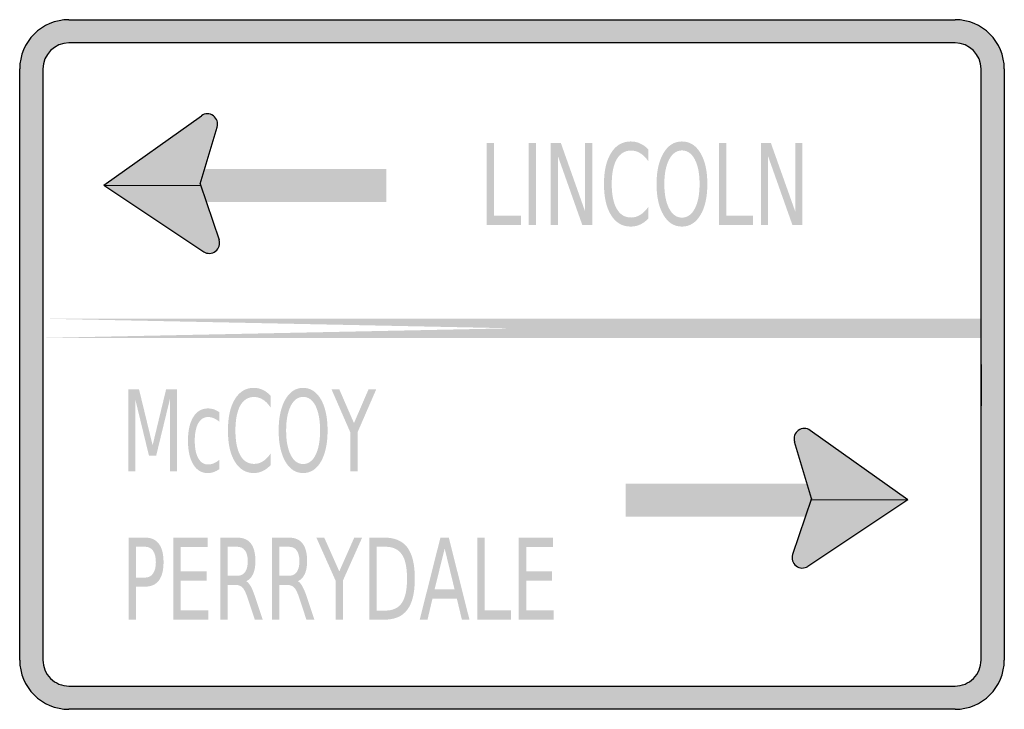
# Model space of a CAD drawing. Header units: inches. Extents: x -0.5 to 0.5, y -0.35 to 0.35.
import ezdxf

# ---------------------------------------------------------------- set-up
doc = ezdxf.new("R2010")
doc.units = ezdxf.units.IN
doc.header["$MEASUREMENT"] = 0

msp = doc.modelspace()

# ---------------------------------------------------------------- hatches: boundary and pattern name
h = msp.add_hatch(color=7)
h.paths.add_polyline_path([(-0.45, 0.35), (0.45, 0.35), (0.4568, 0.3495), (0.4633, 0.3482), (0.4695, 0.346), (0.4752, 0.3432), (0.4805, 0.3395), (0.4853, 0.3353), (0.4895, 0.3305), (0.4932, 0.3252), (0.496, 0.3195), (0.4982, 0.3133), (0.4995, 0.3068), (0.5, 0.3), (0.5, -0.3), (0.4995, -0.3068), (0.4982, -0.3133), (0.496, -0.3195), (0.4932, -0.3252), (0.4895, -0.3305), (0.4853, -0.3353), (0.4805, -0.3395), (0.4752, -0.3432), (0.4695, -0.346), (0.4633, -0.3482), (0.4568, -0.3495), (0.45, -0.35), (-0.45, -0.35), (-0.4568, -0.3495), (-0.4633, -0.3482), (-0.4695, -0.346), (-0.4752, -0.3432), (-0.4805, -0.3395), (-0.4853, -0.3353), (-0.4895, -0.3305), (-0.4932, -0.3252), (-0.496, -0.3195), (-0.4982, -0.3133), (-0.4995, -0.3068), (-0.5, -0.3), (-0.5, 0.3), (-0.4995, 0.3068), (-0.4982, 0.3133), (-0.496, 0.3195), (-0.4932, 0.3252), (-0.4895, 0.3305), (-0.4853, 0.3353), (-0.4805, 0.3395), (-0.4752, 0.3432), (-0.4695, 0.346), (-0.4633, 0.3482), (-0.4568, 0.3495), (-0.45, 0.35)])
edge = h.paths.add_edge_path(flags=0)
edge.add_spline(control_points=[(-0.4764, -0.3), (-0.4764, -0.307), (-0.4736, -0.3137), (-0.4687, -0.3187), (-0.4637, -0.3236), (-0.457, -0.3264), (-0.45, -0.3264)], knot_values=[0, 0, 0, 0, 1, 1, 1, 2, 2, 2, 2], degree=3, periodic=0)
edge.add_line((-0.45, -0.3264), (0.45, -0.3264))
edge.add_spline(control_points=[(0.45, -0.3264), (0.457, -0.3264), (0.4637, -0.3236), (0.4687, -0.3187), (0.4736, -0.3137), (0.4764, -0.307), (0.4764, -0.3)], knot_values=[0, 0, 0, 0, 1, 1, 1, 2, 2, 2, 2], degree=3, periodic=0)
edge.add_line((0.4764, -0.3), (0.4764, 0.3))
edge.add_spline(control_points=[(0.4764, 0.3), (0.4764, 0.3146), (0.4646, 0.3264), (0.45, 0.3264)], knot_values=[0, 0, 0, 0, 1, 1, 1, 1], degree=3, periodic=0)
edge.add_line((0.45, 0.3264), (-0.45, 0.3264))
edge.add_spline(control_points=[(-0.45, 0.3264), (-0.4646, 0.3264), (-0.4764, 0.3146), (-0.4764, 0.3)], knot_values=[0, 0, 0, 0, 1, 1, 1, 1], degree=3, periodic=0)
edge.add_line((-0.4764, 0.3), (-0.4764, -0.3))
for points in [[(-0.4146, 0.1819), (-0.3131, 0.1145), (-0.3161, 0.1813), (-0.3154, 0.2525), (-0.4146, 0.1819)], [(-0.3154, 0.2525), (-0.2994, 0.241), (-0.3161, 0.1818), (-0.3417, 0.189), (-0.3154, 0.2525)], [(-0.2997, 0.2401), (-0.2994, 0.241), (-0.2991, 0.242), (-0.299, 0.243), (-0.299, 0.2441), (-0.299, 0.2451), (-0.2992, 0.2461), (-0.2994, 0.2471), (-0.2998, 0.2481), (-0.3002, 0.249), (-0.3007, 0.2498), (-0.3013, 0.2507), (-0.302, 0.2514), (-0.3028, 0.2521), (-0.3036, 0.2527), (-0.3045, 0.2532), (-0.3054, 0.2537), (-0.3064, 0.254), (-0.3074, 0.2543), (-0.3084, 0.2544), (-0.3094, 0.2544), (-0.3104, 0.2544), (-0.3114, 0.2542), (-0.3124, 0.254), (-0.3134, 0.2536), (-0.3143, 0.2532), (-0.3152, 0.2527), (-0.316, 0.2521), (-0.3168, 0.2514), (-0.3174, 0.2506), (-0.3181, 0.2498), (-0.3186, 0.2489), (-0.319, 0.248), (-0.3094, 0.244), (-0.2997, 0.2401)], [(-0.319, 0.248), (-0.3193, 0.247), (-0.3196, 0.2461), (-0.3197, 0.2451), (-0.3198, 0.2441), (-0.3197, 0.2431), (-0.3196, 0.2421), (-0.3194, 0.2412), (-0.3191, 0.2402), (-0.3187, 0.2393), (-0.3182, 0.2385), (-0.3176, 0.2377), (-0.317, 0.2369), (-0.3163, 0.2362), (-0.3155, 0.2356), (-0.3147, 0.2351), (-0.3138, 0.2346), (-0.3129, 0.2342), (-0.3119, 0.2339), (-0.3109, 0.2337), (-0.31, 0.2336), (-0.309, 0.2336), (-0.308, 0.2337), (-0.307, 0.2339), (-0.306, 0.2342), (-0.3051, 0.2345), (-0.3042, 0.235), (-0.3034, 0.2355), (-0.3026, 0.2361), (-0.3019, 0.2368), (-0.3012, 0.2375), (-0.3007, 0.2383), (-0.3002, 0.2392), (-0.2997, 0.2401), (-0.3094, 0.244), (-0.319, 0.248)], [(-0.0257, 0.2249), (-0.0182, 0.2249), (-0.0182, 0.1511), (0.009, 0.1511), (0.009, 0.1416), (-0.0257, 0.1416), (-0.0257, 0.2249)], [(0.0169, 0.2249), (0.0244, 0.2249), (0.0244, 0.1416), (0.0169, 0.1416), (0.0169, 0.2249)], [(0.0394, 0.2249), (0.0496, 0.2249), (0.0743, 0.1552), (0.0743, 0.2249), (0.0816, 0.2249), (0.0816, 0.1416), (0.0714, 0.1416), (0.0467, 0.2113), (0.0467, 0.1416), (0.0394, 0.1416), (0.0394, 0.2249)], [(0.2102, 0.2249), (0.2177, 0.2249), (0.2177, 0.1511), (0.2449, 0.1511), (0.2449, 0.1416), (0.2102, 0.1416), (0.2102, 0.2249)], [(0.2528, 0.2249), (0.2629, 0.2249), (0.2877, 0.1552), (0.2877, 0.2249), (0.295, 0.2249), (0.295, 0.1416), (0.2848, 0.1416), (0.2601, 0.2113), (0.2601, 0.1416), (0.2528, 0.1416), (0.2528, 0.2249)], [(-0.3156, 0.1651), (-0.1277, 0.1651), (-0.1277, 0.1984), (-0.3156, 0.1984), (-0.3156, 0.1651)], [(-0.2975, 0.1265), (-0.3159, 0.181), (-0.3239, 0.1815), (-0.3162, 0.1468), (-0.2975, 0.1265)], [(-0.3131, 0.1145), (-0.2975, 0.1265), (-0.306, 0.1502), (-0.3177, 0.15), (-0.3131, 0.1145)], [(-0.2977, 0.1193), (-0.2974, 0.1202), (-0.2971, 0.1212), (-0.297, 0.1222), (-0.2969, 0.1233), (-0.297, 0.1243), (-0.2972, 0.1253), (-0.2974, 0.1263), (-0.2978, 0.1272), (-0.2982, 0.1282), (-0.2987, 0.129), (-0.2993, 0.1298), (-0.3, 0.1306), (-0.3008, 0.1313), (-0.3016, 0.1319), (-0.3025, 0.1324), (-0.3034, 0.1329), (-0.3044, 0.1332), (-0.3054, 0.1334), (-0.3064, 0.1336), (-0.3074, 0.1336), (-0.3084, 0.1336), (-0.3094, 0.1334), (-0.3104, 0.1332), (-0.3114, 0.1328), (-0.3123, 0.1324), (-0.3132, 0.1319), (-0.314, 0.1312), (-0.3148, 0.1306), (-0.3154, 0.1298), (-0.316, 0.129), (-0.3166, 0.1281), (-0.317, 0.1272), (-0.3074, 0.1232), (-0.2977, 0.1193)], [(-0.317, 0.1272), (-0.3173, 0.1262), (-0.3176, 0.1252), (-0.3177, 0.1242), (-0.3178, 0.1232), (-0.3177, 0.1222), (-0.3176, 0.1211), (-0.3173, 0.1202), (-0.317, 0.1192), (-0.3165, 0.1183), (-0.316, 0.1174), (-0.3154, 0.1166), (-0.3147, 0.1158), (-0.3139, 0.1151), (-0.3131, 0.1145), (-0.3122, 0.114), (-0.3113, 0.1136), (-0.3103, 0.1132), (-0.3094, 0.113), (-0.3083, 0.1128), (-0.3073, 0.1128), (-0.3063, 0.1128), (-0.3053, 0.113), (-0.3043, 0.1133), (-0.3033, 0.1136), (-0.3024, 0.114), (-0.3015, 0.1146), (-0.3007, 0.1152), (-0.3, 0.1159), (-0.2993, 0.1166), (-0.2987, 0.1175), (-0.2982, 0.1183), (-0.2977, 0.1193), (-0.3074, 0.1232), (-0.317, 0.1272)], [(-0.4764, 0.027), (0.4764, 0.027), (0.4764, 0.0465), (-0.4764, 0.027), (-0.4764, 0.0465), (0.4764, 0.027), (0.4764, 0.0465), (-0.4764, 0.0465), (-0.4764, 0.027)], [(-0.3896, -0.0252), (-0.3788, -0.0252), (-0.365, -0.082), (-0.3513, -0.0252), (-0.3404, -0.0252), (-0.3404, -0.1086), (-0.3475, -0.1086), (-0.3475, -0.0354), (-0.3614, -0.0926), (-0.3687, -0.0926), (-0.3826, -0.0354), (-0.3826, -0.1086), (-0.3896, -0.1086), (-0.3896, -0.0252)], [(-0.1833, -0.0252), (-0.1754, -0.0252), (-0.1605, -0.0595), (-0.1457, -0.0252), (-0.1379, -0.0252), (-0.1569, -0.0689), (-0.1569, -0.1086), (-0.1642, -0.1086), (-0.1642, -0.0689), (-0.1833, -0.0252)], [(0.3065, -0.0714), (0.3061, -0.0705), (0.3056, -0.0696), (0.305, -0.0688), (0.3043, -0.068), (0.3035, -0.0673), (0.3027, -0.0667), (0.3018, -0.0662), (0.3009, -0.0658), (0.2999, -0.0654), (0.299, -0.0652), (0.2979, -0.065), (0.2969, -0.0649), (0.2959, -0.065), (0.2949, -0.0651), (0.2939, -0.0654), (0.2929, -0.0657), (0.292, -0.0662), (0.2911, -0.0667), (0.2903, -0.0673), (0.2895, -0.068), (0.2889, -0.0687), (0.2882, -0.0695), (0.2877, -0.0704), (0.2873, -0.0713), (0.2869, -0.0723), (0.2867, -0.0733), (0.2865, -0.0743), (0.2865, -0.0753), (0.2865, -0.0763), (0.2867, -0.0774), (0.2869, -0.0783), (0.2873, -0.0793), (0.2969, -0.0754), (0.3065, -0.0714)], [(0.3029, -0.0669), (0.2869, -0.0784), (0.3036, -0.1376), (0.3292, -0.1304), (0.3029, -0.0669)], [(0.4021, -0.1375), (0.3006, -0.2049), (0.3036, -0.1381), (0.3029, -0.0669), (0.4021, -0.1375)], [(0.2873, -0.0793), (0.2877, -0.0802), (0.2882, -0.0811), (0.2888, -0.0819), (0.2894, -0.0826), (0.2901, -0.0833), (0.2909, -0.0839), (0.2918, -0.0844), (0.2926, -0.0849), (0.2936, -0.0852), (0.2945, -0.0855), (0.2955, -0.0857), (0.2965, -0.0858), (0.2975, -0.0858), (0.2985, -0.0857), (0.2994, -0.0855), (0.3004, -0.0852), (0.3013, -0.0848), (0.3022, -0.0843), (0.303, -0.0838), (0.3038, -0.0832), (0.3045, -0.0825), (0.3051, -0.0817), (0.3057, -0.0809), (0.3062, -0.0801), (0.3066, -0.0792), (0.3069, -0.0782), (0.3071, -0.0772), (0.3073, -0.0763), (0.3073, -0.0753), (0.3072, -0.0743), (0.3071, -0.0733), (0.3069, -0.0723), (0.3065, -0.0714), (0.2969, -0.0754), (0.2873, -0.0793)], [(0.3031, -0.1209), (0.1153, -0.1209), (0.1153, -0.1543), (0.3031, -0.1543), (0.3031, -0.1209)], [(0.285, -0.1928), (0.3034, -0.1384), (0.3114, -0.1379), (0.3037, -0.1726), (0.285, -0.1928)], [(0.3006, -0.2049), (0.285, -0.1928), (0.2935, -0.1692), (0.3053, -0.1694), (0.3006, -0.2049)], [(-0.3439, -0.1757), (-0.3091, -0.1757), (-0.3091, -0.1852), (-0.3364, -0.1852), (-0.3364, -0.2099), (-0.3102, -0.2099), (-0.3102, -0.2193), (-0.3364, -0.2193), (-0.3364, -0.2495), (-0.3084, -0.2495), (-0.3084, -0.259), (-0.3439, -0.259), (-0.3439, -0.1757)], [(-0.1987, -0.1757), (-0.1907, -0.1757), (-0.1754, -0.21), (-0.1602, -0.1757), (-0.1522, -0.1757), (-0.1717, -0.2193), (-0.1717, -0.259), (-0.1792, -0.259), (-0.1792, -0.2193), (-0.1987, -0.1757)], [(-0.0352, -0.1757), (-0.0277, -0.1757), (-0.0277, -0.2495), (-0.0009, -0.2495), (-0.0009, -0.259), (-0.0352, -0.259), (-0.0352, -0.1757)], [(0.0069, -0.1757), (0.0417, -0.1757), (0.0417, -0.1852), (0.0144, -0.1852), (0.0144, -0.2099), (0.0406, -0.2099), (0.0406, -0.2193), (0.0144, -0.2193), (0.0144, -0.2495), (0.0424, -0.2495), (0.0424, -0.259), (0.0069, -0.259), (0.0069, -0.1757)], [(0.3045, -0.1922), (0.3041, -0.1913), (0.3036, -0.1905), (0.303, -0.1897), (0.3024, -0.1889), (0.3016, -0.1882), (0.3009, -0.1876), (0.3, -0.1871), (0.2991, -0.1867), (0.2982, -0.1863), (0.2973, -0.186), (0.2963, -0.1859), (0.2953, -0.1858), (0.2943, -0.1858), (0.2933, -0.1859), (0.2923, -0.1861), (0.2914, -0.1864), (0.2905, -0.1867), (0.2896, -0.1872), (0.2888, -0.1877), (0.288, -0.1884), (0.2873, -0.1891), (0.2866, -0.1898), (0.2861, -0.1906), (0.2856, -0.1915), (0.2852, -0.1924), (0.2849, -0.1933), (0.2846, -0.1943), (0.2845, -0.1953), (0.2845, -0.1963), (0.2845, -0.1973), (0.2847, -0.1982), (0.2849, -0.1992), (0.2852, -0.2001), (0.2949, -0.1962), (0.3045, -0.1922)], [(0.2852, -0.2001), (0.2857, -0.2011), (0.2862, -0.2019), (0.2868, -0.2028), (0.2875, -0.2035), (0.2882, -0.2042), (0.2891, -0.2048), (0.2899, -0.2053), (0.2909, -0.2058), (0.2918, -0.2061), (0.2928, -0.2064), (0.2938, -0.2065), (0.2948, -0.2066), (0.2959, -0.2065), (0.2969, -0.2064), (0.2979, -0.2062), (0.2988, -0.2058), (0.2998, -0.2054), (0.3006, -0.2049), (0.3015, -0.2043), (0.3022, -0.2036), (0.3029, -0.2028), (0.3035, -0.202), (0.3041, -0.2011), (0.3045, -0.2002), (0.3048, -0.1992), (0.3051, -0.1982), (0.3052, -0.1972), (0.3053, -0.1962), (0.3053, -0.1952), (0.3051, -0.1942), (0.3049, -0.1932), (0.3045, -0.1922), (0.2949, -0.1962), (0.2852, -0.2001)]]:
    msp.add_hatch(color=7).paths.add_polyline_path(points)
h = msp.add_hatch(color=7)
edge = h.paths.add_edge_path()
edge.add_line((0.1383, 0.2185), (0.1383, 0.2066))
edge.add_spline(control_points=[(0.1383, 0.2066), (0.1358, 0.2101), (0.1331, 0.2128), (0.1302, 0.2145), (0.1273, 0.2163), (0.1243, 0.2172), (0.121, 0.2172), (0.1147, 0.2172), (0.1098, 0.2142), (0.1064, 0.2084), (0.103, 0.2026), (0.1013, 0.1942), (0.1013, 0.1832), (0.1013, 0.1722), (0.103, 0.1638), (0.1064, 0.158), (0.1098, 0.1521), (0.1147, 0.1492), (0.121, 0.1492), (0.1243, 0.1492), (0.1273, 0.1501), (0.1302, 0.1519), (0.1331, 0.1536), (0.1358, 0.1562), (0.1383, 0.1598)], knot_values=[0, 0, 0, 0, 1, 1, 1, 2, 2, 2, 3, 3, 3, 4, 4, 4, 5, 5, 5, 6, 6, 6, 7, 7, 7, 8, 8, 8, 8], degree=3, periodic=0)
edge.add_line((0.1383, 0.1598), (0.1383, 0.148))
edge.add_spline(control_points=[(0.1383, 0.148), (0.1357, 0.1453), (0.1329, 0.1433), (0.13, 0.142), (0.127, 0.1406), (0.1239, 0.14), (0.1206, 0.14), (0.1122, 0.14), (0.1055, 0.1438), (0.1007, 0.1515), (0.0958, 0.1593), (0.0934, 0.1698), (0.0934, 0.1832), (0.0934, 0.1966), (0.0958, 0.2071), (0.1007, 0.2148), (0.1055, 0.2226), (0.1122, 0.2264), (0.1206, 0.2264), (0.1239, 0.2264), (0.1271, 0.2258), (0.13, 0.2244), (0.133, 0.2231), (0.1358, 0.2211), (0.1383, 0.2185)], knot_values=[0, 0, 0, 0, 1, 1, 1, 2, 2, 2, 3, 3, 3, 4, 4, 4, 5, 5, 5, 6, 6, 6, 7, 7, 7, 8, 8, 8, 8], degree=3, periodic=0)
h = msp.add_hatch(color=7)
edge = h.paths.add_edge_path()
edge.add_spline(control_points=[(0.1726, 0.2264), (0.1805, 0.2264), (0.1867, 0.2225), (0.1914, 0.2147), (0.1961, 0.2068), (0.1984, 0.1963), (0.1984, 0.1832), (0.1984, 0.17), (0.1961, 0.1595), (0.1914, 0.1517), (0.1867, 0.1439), (0.1805, 0.14), (0.1726, 0.14), (0.1648, 0.14), (0.1585, 0.1439), (0.1539, 0.1517), (0.1492, 0.1595), (0.1468, 0.17), (0.1468, 0.1832), (0.1468, 0.1963), (0.1492, 0.2068), (0.1539, 0.2147), (0.1585, 0.2225), (0.1648, 0.2264), (0.1726, 0.2264)], knot_values=[0, 0, 0, 0, 1, 1, 1, 2, 2, 2, 3, 3, 3, 4, 4, 4, 5, 5, 5, 6, 6, 6, 7, 7, 7, 8, 8, 8, 8], degree=3, periodic=0)
edge = h.paths.add_edge_path(flags=0)
edge.add_spline(control_points=[(0.1726, 0.2173), (0.1672, 0.2173), (0.1628, 0.2142), (0.1596, 0.2081), (0.1564, 0.202), (0.1547, 0.1937), (0.1547, 0.1832), (0.1547, 0.1727), (0.1564, 0.1644), (0.1596, 0.1583), (0.1628, 0.1522), (0.1672, 0.1491), (0.1726, 0.1491), (0.1781, 0.1491), (0.1825, 0.1522), (0.1857, 0.1583), (0.1889, 0.1644), (0.1905, 0.1727), (0.1905, 0.1832), (0.1905, 0.1937), (0.1889, 0.202), (0.1857, 0.2081), (0.1825, 0.2142), (0.1781, 0.2173), (0.1726, 0.2173)], knot_values=[0, 0, 0, 0, 1, 1, 1, 2, 2, 2, 3, 3, 3, 4, 4, 4, 5, 5, 5, 6, 6, 6, 7, 7, 7, 8, 8, 8, 8], degree=3, periodic=0)
h = msp.add_hatch(color=7)
edge = h.paths.add_edge_path()
edge.add_line((-0.2452, -0.0317), (-0.2452, -0.0436))
edge.add_spline(control_points=[(-0.2452, -0.0436), (-0.2476, -0.04), (-0.2502, -0.0374), (-0.253, -0.0356), (-0.2558, -0.0339), (-0.2587, -0.033), (-0.2619, -0.033), (-0.268, -0.033), (-0.2727, -0.0359), (-0.276, -0.0417), (-0.2792, -0.0476), (-0.2809, -0.056), (-0.2809, -0.067), (-0.2809, -0.078), (-0.2792, -0.0864), (-0.276, -0.0922), (-0.2727, -0.098), (-0.268, -0.1009), (-0.2619, -0.1009), (-0.2587, -0.1009), (-0.2558, -0.1001), (-0.253, -0.0983), (-0.2502, -0.0966), (-0.2476, -0.0939), (-0.2452, -0.0904)], knot_values=[0, 0, 0, 0, 1, 1, 1, 2, 2, 2, 3, 3, 3, 4, 4, 4, 5, 5, 5, 6, 6, 6, 7, 7, 7, 8, 8, 8, 8], degree=3, periodic=0)
edge.add_line((-0.2452, -0.0904), (-0.2452, -0.1022))
edge.add_spline(control_points=[(-0.2452, -0.1022), (-0.2477, -0.1048), (-0.2504, -0.1069), (-0.2533, -0.1082), (-0.2561, -0.1095), (-0.2591, -0.1102), (-0.2623, -0.1102), (-0.2704, -0.1102), (-0.2768, -0.1063), (-0.2815, -0.0986), (-0.2862, -0.0909), (-0.2885, -0.0804), (-0.2885, -0.067), (-0.2885, -0.0536), (-0.2862, -0.043), (-0.2815, -0.0353), (-0.2768, -0.0276), (-0.2704, -0.0237), (-0.2623, -0.0237), (-0.2591, -0.0237), (-0.256, -0.0244), (-0.2532, -0.0257), (-0.2503, -0.027), (-0.2477, -0.029), (-0.2452, -0.0317)], knot_values=[0, 0, 0, 0, 1, 1, 1, 2, 2, 2, 3, 3, 3, 4, 4, 4, 5, 5, 5, 6, 6, 6, 7, 7, 7, 8, 8, 8, 8], degree=3, periodic=0)
h = msp.add_hatch(color=7)
edge = h.paths.add_edge_path()
edge.add_spline(control_points=[(-0.2121, -0.0237), (-0.2046, -0.0237), (-0.1985, -0.0277), (-0.194, -0.0355), (-0.1895, -0.0433), (-0.1873, -0.0538), (-0.1873, -0.067), (-0.1873, -0.0801), (-0.1895, -0.0906), (-0.194, -0.0985), (-0.1985, -0.1063), (-0.2046, -0.1102), (-0.2121, -0.1102), (-0.2197, -0.1102), (-0.2257, -0.1063), (-0.2302, -0.0985), (-0.2347, -0.0907), (-0.237, -0.0802), (-0.237, -0.067), (-0.237, -0.0538), (-0.2347, -0.0433), (-0.2302, -0.0355), (-0.2257, -0.0277), (-0.2197, -0.0237), (-0.2121, -0.0237)], knot_values=[0, 0, 0, 0, 1, 1, 1, 2, 2, 2, 3, 3, 3, 4, 4, 4, 5, 5, 5, 6, 6, 6, 7, 7, 7, 8, 8, 8, 8], degree=3, periodic=0)
edge = h.paths.add_edge_path(flags=0)
edge.add_spline(control_points=[(-0.2121, -0.0329), (-0.2174, -0.0329), (-0.2216, -0.0359), (-0.2247, -0.042), (-0.2278, -0.0482), (-0.2294, -0.0565), (-0.2294, -0.067), (-0.2294, -0.0775), (-0.2278, -0.0858), (-0.2247, -0.0919), (-0.2216, -0.098), (-0.2174, -0.101), (-0.2121, -0.101), (-0.2068, -0.101), (-0.2026, -0.098), (-0.1995, -0.0919), (-0.1965, -0.0858), (-0.1949, -0.0775), (-0.1949, -0.067), (-0.1949, -0.0565), (-0.1965, -0.0482), (-0.1995, -0.042), (-0.2026, -0.0359), (-0.2068, -0.0329), (-0.2121, -0.0329)], knot_values=[0, 0, 0, 0, 1, 1, 1, 2, 2, 2, 3, 3, 3, 4, 4, 4, 5, 5, 5, 6, 6, 6, 7, 7, 7, 8, 8, 8, 8], degree=3, periodic=0)
h = msp.add_hatch(color=7)
edge = h.paths.add_edge_path()
edge.add_line((-0.2972, -0.0485), (-0.2972, -0.0581))
edge.add_spline(control_points=[(-0.2972, -0.0581), (-0.2991, -0.0565), (-0.301, -0.0553), (-0.3029, -0.0545), (-0.3047, -0.0537), (-0.3066, -0.0533), (-0.3086, -0.0533), (-0.3129, -0.0533), (-0.3162, -0.0554), (-0.3186, -0.0596), (-0.321, -0.0638), (-0.3222, -0.0698), (-0.3222, -0.0774), (-0.3222, -0.085), (-0.321, -0.0909), (-0.3186, -0.0952), (-0.3162, -0.0994), (-0.3129, -0.1015), (-0.3086, -0.1015), (-0.3066, -0.1015), (-0.3047, -0.1011), (-0.3029, -0.1003), (-0.301, -0.0995), (-0.2991, -0.0983), (-0.2972, -0.0967)], knot_values=[0, 0, 0, 0, 1, 1, 1, 2, 2, 2, 3, 3, 3, 4, 4, 4, 5, 5, 5, 6, 6, 6, 7, 7, 7, 8, 8, 8, 8], degree=3, periodic=0)
edge.add_line((-0.2972, -0.0967), (-0.2972, -0.1062))
edge.add_spline(control_points=[(-0.2972, -0.1062), (-0.2991, -0.1075), (-0.301, -0.1085), (-0.303, -0.1092), (-0.305, -0.1099), (-0.3071, -0.1102), (-0.3093, -0.1102), (-0.3154, -0.1102), (-0.3202, -0.1072), (-0.3238, -0.1013), (-0.3273, -0.0954), (-0.3291, -0.0874), (-0.3291, -0.0774), (-0.3291, -0.0672), (-0.3273, -0.0592), (-0.3237, -0.0533), (-0.3201, -0.0475), (-0.3152, -0.0446), (-0.3089, -0.0446), (-0.3068, -0.0446), (-0.3048, -0.0449), (-0.3029, -0.0455), (-0.3009, -0.0462), (-0.2991, -0.0472), (-0.2972, -0.0485)], knot_values=[0, 0, 0, 0, 1, 1, 1, 2, 2, 2, 3, 3, 3, 4, 4, 4, 5, 5, 5, 6, 6, 6, 7, 7, 7, 8, 8, 8, 8], degree=3, periodic=0)
h = msp.add_hatch(color=7)
edge = h.paths.add_edge_path()
edge.add_line((-0.3894, -0.1757), (-0.3726, -0.1757))
edge.add_spline(control_points=[(-0.3726, -0.1757), (-0.3664, -0.1757), (-0.3618, -0.1778), (-0.3586, -0.182), (-0.3555, -0.1863), (-0.3539, -0.1924), (-0.3539, -0.2006), (-0.3539, -0.2088), (-0.3555, -0.215), (-0.3586, -0.2192), (-0.3618, -0.2234), (-0.3664, -0.2255), (-0.3726, -0.2255)], knot_values=[0, 0, 0, 0, 1, 1, 1, 2, 2, 2, 3, 3, 3, 4, 4, 4, 4], degree=3, periodic=0)
edge.add_line((-0.3726, -0.2255), (-0.382, -0.2255))
edge.add_line((-0.382, -0.2255), (-0.382, -0.259))
edge.add_line((-0.382, -0.259), (-0.3894, -0.259))
edge.add_line((-0.3894, -0.259), (-0.3894, -0.1757))
edge = h.paths.add_edge_path(flags=0)
edge.add_line((-0.382, -0.185), (-0.382, -0.2163))
edge.add_line((-0.382, -0.2163), (-0.3726, -0.2163))
edge.add_spline(control_points=[(-0.3726, -0.2163), (-0.3691, -0.2163), (-0.3665, -0.2149), (-0.3646, -0.2122), (-0.3627, -0.2095), (-0.3617, -0.2056), (-0.3617, -0.2006), (-0.3617, -0.1956), (-0.3627, -0.1918), (-0.3646, -0.189), (-0.3665, -0.1863), (-0.3691, -0.185), (-0.3726, -0.185)], knot_values=[0, 0, 0, 0, 1, 1, 1, 2, 2, 2, 3, 3, 3, 4, 4, 4, 4], degree=3, periodic=0)
edge.add_line((-0.3726, -0.185), (-0.382, -0.185))
h = msp.add_hatch(color=7)
edge = h.paths.add_edge_path()
edge.add_spline(control_points=[(-0.27, -0.22), (-0.2684, -0.2208), (-0.2669, -0.2225), (-0.2653, -0.2252), (-0.2638, -0.2279), (-0.2623, -0.2316), (-0.2608, -0.2363)], knot_values=[0, 0, 0, 0, 1, 1, 1, 2, 2, 2, 2], degree=3, periodic=0)
edge.add_line((-0.2608, -0.2363), (-0.2532, -0.259))
edge.add_line((-0.2532, -0.259), (-0.2612, -0.259))
edge.add_line((-0.2612, -0.259), (-0.2683, -0.2377))
edge.add_spline(control_points=[(-0.2683, -0.2377), (-0.2701, -0.2321), (-0.2719, -0.2284), (-0.2736, -0.2265), (-0.2753, -0.2247), (-0.2776, -0.2238), (-0.2806, -0.2238)], knot_values=[0, 0, 0, 0, 1, 1, 1, 2, 2, 2, 2], degree=3, periodic=0)
edge.add_line((-0.2806, -0.2238), (-0.2887, -0.2238))
edge.add_line((-0.2887, -0.2238), (-0.2887, -0.259))
edge.add_line((-0.2887, -0.259), (-0.2961, -0.259))
edge.add_line((-0.2961, -0.259), (-0.2961, -0.1757))
edge.add_line((-0.2961, -0.1757), (-0.2793, -0.1757))
edge.add_spline(control_points=[(-0.2793, -0.1757), (-0.273, -0.1757), (-0.2683, -0.1777), (-0.2652, -0.1817), (-0.2621, -0.1857), (-0.2606, -0.1917), (-0.2606, -0.1997), (-0.2606, -0.2049), (-0.2614, -0.2093), (-0.263, -0.2128), (-0.2646, -0.2162), (-0.2669, -0.2186), (-0.27, -0.22)], knot_values=[0, 0, 0, 0, 1, 1, 1, 2, 2, 2, 3, 3, 3, 4, 4, 4, 4], degree=3, periodic=0)
edge = h.paths.add_edge_path(flags=0)
edge.add_line((-0.2887, -0.185), (-0.2887, -0.2145))
edge.add_line((-0.2887, -0.2145), (-0.2793, -0.2145))
edge.add_spline(control_points=[(-0.2793, -0.2145), (-0.2757, -0.2145), (-0.273, -0.2133), (-0.2712, -0.2108), (-0.2693, -0.2083), (-0.2684, -0.2046), (-0.2684, -0.1997), (-0.2684, -0.1948), (-0.2693, -0.1911), (-0.2712, -0.1887), (-0.273, -0.1862), (-0.2757, -0.185), (-0.2793, -0.185)], knot_values=[0, 0, 0, 0, 1, 1, 1, 2, 2, 2, 3, 3, 3, 4, 4, 4, 4], degree=3, periodic=0)
edge.add_line((-0.2793, -0.185), (-0.2887, -0.185))
h = msp.add_hatch(color=7)
edge = h.paths.add_edge_path()
edge.add_spline(control_points=[(-0.2175, -0.22), (-0.2159, -0.2208), (-0.2144, -0.2225), (-0.2129, -0.2252), (-0.2114, -0.2279), (-0.2098, -0.2316), (-0.2083, -0.2363)], knot_values=[0, 0, 0, 0, 1, 1, 1, 2, 2, 2, 2], degree=3, periodic=0)
edge.add_line((-0.2083, -0.2363), (-0.2007, -0.259))
edge.add_line((-0.2007, -0.259), (-0.2088, -0.259))
edge.add_line((-0.2088, -0.259), (-0.2158, -0.2377))
edge.add_spline(control_points=[(-0.2158, -0.2377), (-0.2176, -0.2321), (-0.2194, -0.2284), (-0.2211, -0.2265), (-0.2228, -0.2247), (-0.2251, -0.2238), (-0.2281, -0.2238)], knot_values=[0, 0, 0, 0, 1, 1, 1, 2, 2, 2, 2], degree=3, periodic=0)
edge.add_line((-0.2281, -0.2238), (-0.2362, -0.2238))
edge.add_line((-0.2362, -0.2238), (-0.2362, -0.259))
edge.add_line((-0.2362, -0.259), (-0.2437, -0.259))
edge.add_line((-0.2437, -0.259), (-0.2437, -0.1757))
edge.add_line((-0.2437, -0.1757), (-0.2268, -0.1757))
edge.add_spline(control_points=[(-0.2268, -0.1757), (-0.2205, -0.1757), (-0.2158, -0.1777), (-0.2127, -0.1817), (-0.2096, -0.1857), (-0.2081, -0.1917), (-0.2081, -0.1997), (-0.2081, -0.2049), (-0.2089, -0.2093), (-0.2105, -0.2128), (-0.2121, -0.2162), (-0.2144, -0.2186), (-0.2175, -0.22)], knot_values=[0, 0, 0, 0, 1, 1, 1, 2, 2, 2, 3, 3, 3, 4, 4, 4, 4], degree=3, periodic=0)
edge = h.paths.add_edge_path(flags=0)
edge.add_line((-0.2362, -0.185), (-0.2362, -0.2145))
edge.add_line((-0.2362, -0.2145), (-0.2268, -0.2145))
edge.add_spline(control_points=[(-0.2268, -0.2145), (-0.2232, -0.2145), (-0.2205, -0.2133), (-0.2187, -0.2108), (-0.2169, -0.2083), (-0.2159, -0.2046), (-0.2159, -0.1997), (-0.2159, -0.1948), (-0.2169, -0.1911), (-0.2187, -0.1887), (-0.2205, -0.1862), (-0.2232, -0.185), (-0.2268, -0.185)], knot_values=[0, 0, 0, 0, 1, 1, 1, 2, 2, 2, 3, 3, 3, 4, 4, 4, 4], degree=3, periodic=0)
edge.add_line((-0.2268, -0.185), (-0.2362, -0.185))
h = msp.add_hatch(color=7)
edge = h.paths.add_edge_path()
edge.add_line((-0.145, -0.1757), (-0.1297, -0.1757))
edge.add_spline(control_points=[(-0.1297, -0.1757), (-0.1191, -0.1757), (-0.1112, -0.1791), (-0.1062, -0.1858), (-0.1012, -0.1925), (-0.0987, -0.203), (-0.0987, -0.2173), (-0.0987, -0.2316), (-0.1012, -0.2422), (-0.1063, -0.2489), (-0.1113, -0.2557), (-0.1191, -0.259), (-0.1297, -0.259)], knot_values=[0, 0, 0, 0, 1, 1, 1, 2, 2, 2, 3, 3, 3, 4, 4, 4, 4], degree=3, periodic=0)
edge.add_line((-0.1297, -0.259), (-0.145, -0.259))
edge.add_line((-0.145, -0.259), (-0.145, -0.1757))
edge = h.paths.add_edge_path(flags=0)
edge.add_line((-0.1376, -0.185), (-0.1376, -0.2498))
edge.add_line((-0.1376, -0.2498), (-0.1286, -0.2498))
edge.add_spline(control_points=[(-0.1286, -0.2498), (-0.121, -0.2498), (-0.1154, -0.2472), (-0.1119, -0.242), (-0.1083, -0.2367), (-0.1066, -0.2285), (-0.1066, -0.2173), (-0.1066, -0.2061), (-0.1083, -0.1979), (-0.1119, -0.1927), (-0.1154, -0.1876), (-0.121, -0.185), (-0.1286, -0.185)], knot_values=[0, 0, 0, 0, 1, 1, 1, 2, 2, 2, 3, 3, 3, 4, 4, 4, 4], degree=3, periodic=0)
edge.add_line((-0.1286, -0.185), (-0.1376, -0.185))
h = msp.add_hatch(color=7)
h.paths.add_polyline_path([(-0.0727, -0.1757), (-0.0642, -0.1757), (-0.0432, -0.259), (-0.0509, -0.259), (-0.056, -0.2377), (-0.0808, -0.2377), (-0.0858, -0.259), (-0.0937, -0.259), (-0.0727, -0.1757)])
h.paths.add_polyline_path([(-0.0684, -0.1868), (-0.0786, -0.2283), (-0.0583, -0.2283), (-0.0684, -0.1868)], flags=0)

# ---------------------------------------------------------------- linework, layer by layer
at = {"color": 7}
for p, q in [((-0.45, 0.35), (0.45, 0.35)), ((-0.5, -0.3), (-0.5, 0.3)), ((0.5, 0.3), (0.5, -0.3)), ((-0.4146, 0.1819), (-0.3154, 0.2525)), ((-0.3167, 0.1835), (-0.2994, 0.241)), ((-0.4146, 0.1819), (-0.3156, 0.1818)), ((-0.4146, 0.1819), (-0.3131, 0.1145)), ((-0.3167, 0.1835), (-0.2975, 0.1265)), ((0.4764, 0), (0.4764, -0.042)), ((0.4021, -0.1375), (0.3029, -0.0669)), ((0.3042, -0.1359), (0.2869, -0.0784)), ((0.3042, -0.1359), (0.285, -0.1928)), ((0.4021, -0.1375), (0.3006, -0.2049)), ((0.4021, -0.1375), (0.3031, -0.1376)), ((0.45, -0.35), (-0.45, -0.35))]:
    msp.add_line(p, q, dxfattribs=at)
for points in [[(0.45, 0.3264), (-0.45, 0.3264)], [(-0.4764, 0.3), (-0.4764, -0.3)], [(0.4764, -0.3), (0.4764, 0.3)], [(-0.45, -0.3264), (0.45, -0.3264)]]:
    msp.add_lwpolyline(points, dxfattribs=at)
for points in [[(-0.45, 0.35), (-0.4776, 0.35), (-0.5, 0.3276), (-0.5, 0.3)], [(0.5, 0.3), (0.5, 0.3276), (0.4776, 0.35), (0.45, 0.35)], [(-0.45, 0.3264), (-0.4646, 0.3264), (-0.4764, 0.3146), (-0.4764, 0.3)], [(0.4764, 0.3), (0.4764, 0.3146), (0.4646, 0.3264), (0.45, 0.3264)], [(-0.5, -0.3), (-0.5, -0.3276), (-0.4776, -0.35), (-0.45, -0.35)], [(0.45, -0.35), (0.4776, -0.35), (0.5, -0.3276), (0.5, -0.3)]]:
    msp.add_open_spline(points, degree=3, dxfattribs=at)
for points in [[(-0.2994, 0.241), (-0.2981, 0.2453), (-0.2997, 0.2499), (-0.3033, 0.2525), (-0.3069, 0.2551), (-0.3118, 0.2551), (-0.3154, 0.2525)], [(-0.3131, 0.1145), (-0.3094, 0.1121), (-0.3045, 0.1122), (-0.301, 0.115), (-0.2975, 0.1177), (-0.2961, 0.1223), (-0.2975, 0.1265)], [(0.3029, -0.0669), (0.2993, -0.0643), (0.2944, -0.0643), (0.2908, -0.0669), (0.2872, -0.0695), (0.2856, -0.0741), (0.2869, -0.0784)], [(0.285, -0.1928), (0.2836, -0.1971), (0.285, -0.2017), (0.2885, -0.2044), (0.2921, -0.2072), (0.2969, -0.2073), (0.3006, -0.2049)], [(-0.4764, -0.3), (-0.4764, -0.307), (-0.4736, -0.3137), (-0.4687, -0.3187), (-0.4637, -0.3236), (-0.457, -0.3264), (-0.45, -0.3264)], [(0.45, -0.3264), (0.457, -0.3264), (0.4637, -0.3236), (0.4687, -0.3187), (0.4736, -0.3137), (0.4764, -0.307), (0.4764, -0.3)]]:
    msp.add_open_spline(points, degree=3, knots=[0, 0, 0, 0, 1, 1, 1, 2, 2, 2, 2], dxfattribs=at)

doc.saveas('drawing.dxf')
